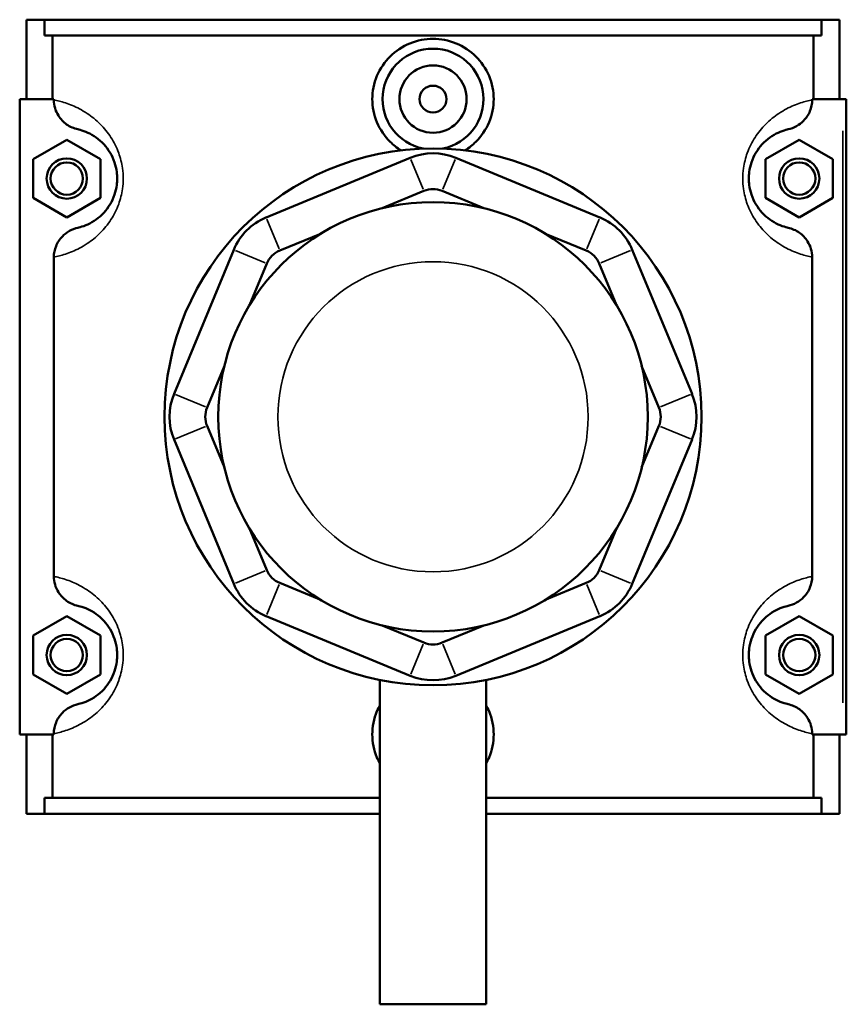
# Model space of a CAD drawing. Header units: inches. Extents: x -1 to 47.8, y -1.4 to 47.3.
# Tile 5 of 8: x 16.6 to 21.4, y 31.6 to 37.3. Entities that reach past the tile are written whole.
import ezdxf

# ---------------------------------------------------------------- set-up
doc = ezdxf.new("R2010")
doc.units = ezdxf.units.IN
doc.header["$MEASUREMENT"] = 0
doc.layers.add('Visible (ANSI)', color=7, linetype='Continuous', lineweight=50)
doc.layers.add('Visible Narrow (ANSI)', color=7, linetype='Continuous', lineweight=35)

msp = doc.modelspace()

# ---------------------------------------------------------------- linework, layer by layer
at = {"layer": 'Visible (ANSI)'}
for p, q in [((16.6419, 37.3342), (16.6419, 36.8692)), ((16.6419, 37.3342), (16.7481, 37.3342)), ((16.7481, 37.3342), (21.2956, 37.3342)), ((16.7481, 37.2412), (16.7481, 37.3342)), ((21.2956, 37.3342), (21.2956, 37.2412)), ((21.2956, 37.3342), (21.4019, 37.3342)), ((21.4019, 37.3342), (21.4019, 36.8692)), ((21.2956, 37.2412), (16.7481, 37.2412)), ((16.7943, 36.8692), (16.7943, 37.2412)), ((21.2494, 36.8692), (21.2494, 37.2412)), ((16.8024, 36.8692), (16.6025, 36.8692)), ((16.6025, 36.8692), (16.6025, 33.1492)), ((16.8024, 36.8692), (16.8024, 36.8644)), ((21.2413, 36.8644), (21.2413, 36.8692)), ((21.2413, 36.8692), (21.4215, 36.8692)), ((21.4215, 36.8692), (21.4412, 36.8692)), ((21.4412, 33.1492), (21.4412, 36.8692)), ((16.6812, 36.5178), (16.8781, 36.6315)), ((16.8781, 36.6315), (17.0749, 36.5178)), ((21.1656, 36.6315), (20.9688, 36.5178)), ((21.3625, 36.5178), (21.1656, 36.6315)), ((16.6812, 36.2905), (16.6812, 36.5178)), ((17.0749, 36.5178), (17.0749, 36.2905)), ((18.8882, 36.5253), (18.0443, 36.1757)), ((19.9994, 36.1757), (19.1555, 36.5253)), ((20.9688, 36.5178), (20.9688, 36.2905)), ((21.3625, 36.2905), (21.3625, 36.5178)), ((18.7245, 36.2307), (18.9684, 36.3317)), ((19.0753, 36.3317), (19.3192, 36.2307)), ((16.8781, 36.1769), (16.6812, 36.2905)), ((17.0749, 36.2905), (16.8781, 36.1769)), ((20.9688, 36.2905), (21.1656, 36.1769)), ((21.1656, 36.1769), (21.3625, 36.2905)), ((18.1245, 35.9822), (18.3684, 36.0832)), ((19.6753, 36.0832), (19.9192, 35.9822)), ((17.8553, 35.9867), (17.5058, 35.1428)), ((20.538, 35.1428), (20.1884, 35.9867)), ((16.8024, 35.944), (16.8024, 34.0744)), ((21.2413, 34.0744), (21.2413, 35.944)), ((17.9479, 35.6626), (18.0489, 35.9066)), ((19.9948, 35.9066), (20.0959, 35.6626)), ((17.6993, 35.0627), (17.8004, 35.3066)), ((20.2433, 35.3066), (20.3444, 35.0627)), ((17.8004, 34.7118), (17.6993, 34.9557)), ((20.3444, 34.9557), (20.2433, 34.7118)), ((17.5058, 34.8756), (17.8553, 34.0316)), ((20.1884, 34.0316), (20.538, 34.8756)), ((18.0489, 34.1118), (17.9479, 34.3558)), ((20.0959, 34.3558), (19.9948, 34.1118)), ((18.3684, 33.9352), (18.1245, 34.0362)), ((19.9192, 34.0362), (19.6753, 33.9352)), ((16.6812, 33.7278), (16.8781, 33.8415)), ((16.8781, 33.8415), (17.0749, 33.7278)), ((18.0443, 33.8427), (18.8882, 33.4931)), ((19.1555, 33.4931), (19.9994, 33.8427)), ((21.1656, 33.8415), (20.9688, 33.7278)), ((21.3625, 33.7278), (21.1656, 33.8415)), ((18.9684, 33.6867), (18.7245, 33.7877)), ((19.3192, 33.7877), (19.0753, 33.6867)), ((16.6812, 33.5005), (16.6812, 33.7278)), ((17.0749, 33.7278), (17.0749, 33.5005)), ((20.9688, 33.7278), (20.9688, 33.5005)), ((21.3625, 33.5005), (21.3625, 33.7278)), ((16.8781, 33.3869), (16.6812, 33.5005)), ((17.0749, 33.5005), (16.8781, 33.3869)), ((20.9688, 33.5005), (21.1656, 33.3869)), ((21.1656, 33.3869), (21.3625, 33.5005)), ((18.7108, 33.4688), (18.7108, 31.5692)), ((19.3329, 33.4688), (19.3329, 31.5692)), ((16.6025, 33.1492), (16.8024, 33.1492)), ((16.6419, 33.1492), (16.6419, 32.6842)), ((16.7943, 32.7772), (16.7943, 33.1492)), ((16.8024, 33.154), (16.8024, 33.1492)), ((21.2413, 33.1492), (21.2413, 33.154)), ((21.4215, 33.1492), (21.2413, 33.1492)), ((21.2494, 32.7772), (21.2494, 33.1492)), ((21.4019, 33.1492), (21.4019, 32.6842)), ((21.4412, 33.1492), (21.4215, 33.1492)), ((18.7108, 32.7772), (16.7481, 32.7772)), ((16.7481, 32.6842), (16.7481, 32.7772)), ((21.2956, 32.7772), (19.3329, 32.7772)), ((21.2956, 32.7772), (21.2956, 32.6842)), ((16.7481, 32.6842), (16.6419, 32.6842)), ((16.7481, 32.6842), (18.7108, 32.6842)), ((19.3329, 32.6842), (21.2956, 32.6842)), ((21.4019, 32.6842), (21.2956, 32.6842)), ((18.7108, 31.5692), (19.3329, 31.5692))]:
    msp.add_line(p, q, dxfattribs=at)
for centre, radius in [((19.0219, 36.8692), 0.1969), ((19.0219, 36.8692), 0.0787), ((19.0219, 35.0092), 1.5715), ((16.8781, 36.4042), 0.1181), ((16.8781, 36.4042), 0.0945), ((21.1656, 36.4042), 0.1181), ((21.1656, 36.4042), 0.0945), ((19.0219, 35.0092), 1.2572), ((16.8781, 33.6142), 0.1181), ((21.1656, 33.6142), 0.1181), ((16.8781, 33.6142), 0.0945), ((21.1656, 33.6142), 0.0945)]:
    msp.add_circle(centre, radius, dxfattribs=at)
for centre, radius, start, end in [((19.0219, 36.8692), 0.2953, 281.25207, 258.74793), ((19.0219, 36.2027), 0.3492, 67.5, 112.5), ((19.0219, 36.2027), 0.1397, 67.5, 112.5), ((18.1779, 35.8531), 0.3492, 112.5, 157.5), ((19.8658, 35.8531), 0.3492, 22.5, 67.5), ((18.1779, 35.8531), 0.1397, 112.5, 157.5), ((19.8658, 35.8531), 0.1397, 22.5, 67.5), ((17.8284, 35.0092), 0.3492, 157.5, 202.5), ((20.2153, 35.0092), 0.3492, 337.5, 22.5), ((17.8284, 35.0092), 0.1397, 157.5, 202.5), ((20.2153, 35.0092), 0.1397, 337.5, 22.5), ((18.1779, 34.1653), 0.1397, 202.5, 247.5), ((19.8658, 34.1653), 0.1397, 292.5, 337.5), ((18.1779, 34.1653), 0.3492, 202.5, 247.5), ((19.8658, 34.1653), 0.3492, 292.5, 337.5), ((19.0219, 33.8157), 0.1397, 247.5, 292.5), ((19.0219, 33.8157), 0.3492, 247.5, 292.5)]:
    msp.add_arc(centre, radius, start, end, dxfattribs=at)
for points, knots in [([(18.8345, 36.5694), (18.8111, 36.5839), (18.7898, 36.6009), (18.7396, 36.6505), (18.7122, 36.6901), (18.6757, 36.7772), (18.6666, 36.8246), (18.6666, 36.9138), (18.6757, 36.9612), (18.7122, 37.0483), (18.7396, 37.0879), (18.8027, 37.1504), (18.8426, 37.1774), (18.9299, 37.2132), (18.9774, 37.222), (19.0663, 37.222), (19.1138, 37.2132), (19.2011, 37.1774), (19.241, 37.1504), (19.3041, 37.0879), (19.3316, 37.0483), (19.3681, 36.9612), (19.3771, 36.9138), (19.3771, 36.8692)], [1.835834, 1.835834, 1.835834, 1.835834, 2.035297, 2.035297, 2.374881, 2.374881, 2.714465, 2.714465, 3.054049, 3.054049, 3.393633, 3.393633, 3.732665, 3.732665, 4.071698, 4.071698, 4.41073, 4.41073, 4.749762, 4.749762, 5.089346, 5.089346, 5.42893, 5.42893, 5.42893, 5.42893]), ([(16.8024, 36.8644), (16.8024, 36.8482), (16.8047, 36.8321), (16.8137, 36.801), (16.8204, 36.7862), (16.8415, 36.7524), (16.858, 36.7351), (16.8971, 36.7075), (16.9194, 36.6976), (16.943, 36.6923)], [-0.6114062, -0.6114062, -0.6114062, -0.6114062, -0.4880421, -0.4880421, -0.3645154, -0.3645154, -0.184164, -0.184164, 0, 0, 0, 0]), ([(19.3771, 36.8692), (19.3771, 36.8246), (19.3681, 36.7772), (19.3316, 36.6901), (19.3041, 36.6505), (19.254, 36.6009), (19.2326, 36.5839), (19.2092, 36.5694)], [0, 0, 0, 0, 0.339584, 0.339584, 0.679168, 0.679168, 0.8786311, 0.8786311, 0.8786311, 0.8786311]), ([(21.1007, 36.6923), (21.1179, 36.6961), (21.1344, 36.7024), (21.1652, 36.7195), (21.1793, 36.7303), (21.2074, 36.7592), (21.22, 36.7783), (21.2369, 36.82), (21.2413, 36.8421), (21.2413, 36.8644)], [-0.6108027, -0.6108027, -0.6108027, -0.6108027, -0.4770763, -0.4770763, -0.3427203, -0.3427203, -0.1698946, -0.1698946, 0, 0, 0, 0]), ([(16.943, 36.6923), (16.9472, 36.6913), (16.9518, 36.6902), (16.9692, 36.6854), (16.9841, 36.6804), (17.0162, 36.6657), (17.0331, 36.6565), (17.0656, 36.633), (17.0809, 36.62), (17.1084, 36.5899), (17.1206, 36.574), (17.1418, 36.5385), (17.1509, 36.5194), (17.1639, 36.4806), (17.1684, 36.4616), (17.1725, 36.4295), (17.1734, 36.4168), (17.1734, 36.4042), (17.1734, 36.3916), (17.1725, 36.3789), (17.1684, 36.3468), (17.1639, 36.3278), (17.1509, 36.289), (17.1418, 36.2699), (17.1206, 36.2344), (17.1084, 36.2185), (17.0809, 36.1884), (17.0656, 36.1754), (17.0331, 36.1519), (17.0162, 36.1427), (16.9841, 36.128), (16.9692, 36.123), (16.9518, 36.1182), (16.9472, 36.1171), (16.943, 36.1161)], [0.553667, 0.553667, 0.553667, 0.553667, 0.778803, 0.778803, 1.345193, 1.345193, 1.851654, 1.851654, 2.262205, 2.262205, 2.595706, 2.595706, 2.893033, 2.893033, 3.138035, 3.138035, 3.291162, 3.291162, 3.291162, 3.444288, 3.444288, 3.689291, 3.689291, 3.986618, 3.986618, 4.320119, 4.320119, 4.73067, 4.73067, 5.237131, 5.237131, 5.803521, 5.803521, 6.028657, 6.028657, 6.028657, 6.028657]), ([(21.1007, 36.1161), (21.0965, 36.1171), (21.0919, 36.1182), (21.0745, 36.123), (21.0596, 36.128), (21.0275, 36.1427), (21.0107, 36.1519), (20.9782, 36.1754), (20.9629, 36.1884), (20.9354, 36.2185), (20.9231, 36.2344), (20.9019, 36.2699), (20.8928, 36.289), (20.8798, 36.3278), (20.8753, 36.3468), (20.8712, 36.3789), (20.8704, 36.3916), (20.8704, 36.4042), (20.8704, 36.4168), (20.8712, 36.4295), (20.8753, 36.4616), (20.8798, 36.4806), (20.8928, 36.5194), (20.9019, 36.5385), (20.9231, 36.574), (20.9354, 36.5899), (20.9629, 36.62), (20.9782, 36.633), (21.0107, 36.6565), (21.0275, 36.6657), (21.0596, 36.6804), (21.0745, 36.6854), (21.0919, 36.6902), (21.0965, 36.6913), (21.1007, 36.6923)], [0.553665, 0.553665, 0.553665, 0.553665, 0.7788, 0.7788, 1.345189, 1.345189, 1.851653, 1.851653, 2.262204, 2.262204, 2.595705, 2.595705, 2.893032, 2.893032, 3.138034, 3.138034, 3.291161, 3.291161, 3.291161, 3.444287, 3.444287, 3.689289, 3.689289, 3.986616, 3.986616, 4.320117, 4.320117, 4.730668, 4.730668, 5.237133, 5.237133, 5.803522, 5.803522, 6.028656, 6.028656, 6.028656, 6.028656]), ([(16.943, 36.1161), (16.9258, 36.1123), (16.9093, 36.106), (16.8785, 36.0889), (16.8644, 36.0781), (16.8363, 36.0492), (16.8238, 36.0301), (16.8068, 35.9884), (16.8024, 35.9663), (16.8024, 35.944)], [-0.6108027, -0.6108027, -0.6108027, -0.6108027, -0.4770763, -0.4770763, -0.3427203, -0.3427203, -0.1698946, -0.1698946, 0, 0, 0, 0]), ([(21.2413, 35.944), (21.2413, 35.9602), (21.239, 35.9763), (21.23, 36.0074), (21.2233, 36.0222), (21.2022, 36.056), (21.1857, 36.0733), (21.1467, 36.1009), (21.1243, 36.1108), (21.1007, 36.1161)], [-0.6114062, -0.6114062, -0.6114062, -0.6114062, -0.4880421, -0.4880421, -0.3645154, -0.3645154, -0.184164, -0.184164, 0, 0, 0, 0]), ([(16.8024, 34.0744), (16.8024, 34.0582), (16.8047, 34.0421), (16.8137, 34.011), (16.8204, 33.9962), (16.8415, 33.9624), (16.858, 33.9451), (16.8971, 33.9175), (16.9194, 33.9076), (16.943, 33.9023)], [-0.6114062, -0.6114062, -0.6114062, -0.6114062, -0.4880421, -0.4880421, -0.3645154, -0.3645154, -0.184164, -0.184164, 0, 0, 0, 0]), ([(21.1007, 33.9023), (21.1179, 33.9061), (21.1344, 33.9124), (21.1652, 33.9295), (21.1793, 33.9403), (21.2074, 33.9692), (21.22, 33.9883), (21.2369, 34.03), (21.2413, 34.0521), (21.2413, 34.0744)], [-0.6108027, -0.6108027, -0.6108027, -0.6108027, -0.4770763, -0.4770763, -0.3427203, -0.3427203, -0.1698946, -0.1698946, 0, 0, 0, 0]), ([(16.943, 33.9023), (16.9472, 33.9013), (16.9518, 33.9002), (16.9692, 33.8954), (16.9841, 33.8904), (17.0162, 33.8757), (17.0331, 33.8665), (17.0656, 33.843), (17.0809, 33.83), (17.1084, 33.7999), (17.1206, 33.784), (17.1418, 33.7485), (17.1509, 33.7294), (17.1639, 33.6906), (17.1684, 33.6716), (17.1725, 33.6395), (17.1734, 33.6268), (17.1734, 33.6142), (17.1734, 33.6016), (17.1725, 33.5889), (17.1684, 33.5568), (17.1639, 33.5378), (17.1509, 33.499), (17.1418, 33.4799), (17.1206, 33.4444), (17.1084, 33.4285), (17.0809, 33.3984), (17.0656, 33.3854), (17.0331, 33.3619), (17.0162, 33.3527), (16.9841, 33.338), (16.9692, 33.333), (16.9518, 33.3282), (16.9472, 33.3271), (16.943, 33.3261)], [0.553667, 0.553667, 0.553667, 0.553667, 0.778802, 0.778802, 1.345192, 1.345192, 1.851654, 1.851654, 2.262205, 2.262205, 2.595706, 2.595706, 2.893033, 2.893033, 3.138035, 3.138035, 3.291162, 3.291162, 3.291162, 3.444288, 3.444288, 3.689291, 3.689291, 3.986618, 3.986618, 4.320119, 4.320119, 4.730669, 4.730669, 5.237132, 5.237132, 5.803522, 5.803522, 6.028657, 6.028657, 6.028657, 6.028657]), ([(21.1007, 33.3261), (21.0965, 33.3271), (21.0919, 33.3282), (21.0745, 33.333), (21.0596, 33.338), (21.0275, 33.3527), (21.0107, 33.3619), (20.9782, 33.3854), (20.9629, 33.3984), (20.9354, 33.4285), (20.9231, 33.4444), (20.9019, 33.4799), (20.8928, 33.499), (20.8798, 33.5378), (20.8753, 33.5568), (20.8712, 33.5889), (20.8704, 33.6016), (20.8704, 33.6142), (20.8704, 33.6268), (20.8712, 33.6395), (20.8753, 33.6716), (20.8798, 33.6906), (20.8928, 33.7294), (20.9019, 33.7485), (20.9231, 33.784), (20.9354, 33.7999), (20.9629, 33.83), (20.9782, 33.843), (21.0107, 33.8665), (21.0275, 33.8757), (21.0596, 33.8904), (21.0745, 33.8954), (21.0919, 33.9002), (21.0965, 33.9013), (21.1007, 33.9023)], [0.553334, 0.553334, 0.553334, 0.553334, 0.778454, 0.778454, 1.344832, 1.344832, 1.851325, 1.851325, 2.261878, 2.261878, 2.595374, 2.595374, 2.892701, 2.892701, 3.137703, 3.137703, 3.29083, 3.29083, 3.29083, 3.443956, 3.443956, 3.688958, 3.688958, 3.986285, 3.986285, 4.319781, 4.319781, 4.730334, 4.730334, 5.236827, 5.236827, 5.803205, 5.803205, 6.028325, 6.028325, 6.028325, 6.028325]), ([(16.943, 33.3261), (16.9258, 33.3223), (16.9093, 33.316), (16.8785, 33.2989), (16.8644, 33.2881), (16.8363, 33.2592), (16.8238, 33.2401), (16.8068, 33.1984), (16.8024, 33.1763), (16.8024, 33.154)], [-0.6108027, -0.6108027, -0.6108027, -0.6108027, -0.4770763, -0.4770763, -0.3427203, -0.3427203, -0.1698946, -0.1698946, 0, 0, 0, 0]), ([(21.2413, 33.154), (21.2413, 33.1702), (21.239, 33.1863), (21.23, 33.2174), (21.2233, 33.2322), (21.2022, 33.266), (21.1857, 33.2833), (21.1467, 33.3109), (21.1243, 33.3208), (21.1007, 33.3261)], [-0.6114062, -0.6114062, -0.6114062, -0.6114062, -0.4880421, -0.4880421, -0.3645154, -0.3645154, -0.184164, -0.184164, 0, 0, 0, 0]), ([(18.7109, 32.9788), (18.7046, 32.9901), (18.6989, 33.0017), (18.6757, 33.0572), (18.6666, 33.1046), (18.6666, 33.1492), (18.6666, 33.1938), (18.6757, 33.2412), (18.6989, 33.2967), (18.7046, 33.3083), (18.7109, 33.3196)], [4.9962421, 4.9962421, 4.9962421, 4.9962421, 5.0893462, 5.0893462, 5.4289302, 5.4289302, 5.4289302, 5.7685142, 5.7685142, 5.8616183, 5.8616183, 5.8616183, 5.8616183]), ([(19.3328, 33.3196), (19.3391, 33.3083), (19.3448, 33.2967), (19.3681, 33.2412), (19.3771, 33.1938), (19.3771, 33.1492)], [2.281777, 2.281777, 2.281777, 2.281777, 2.3748811, 2.3748811, 2.7144651, 2.7144651, 2.7144651, 2.7144651]), ([(19.3771, 33.1492), (19.3771, 33.1046), (19.3681, 33.0572), (19.3448, 33.0017), (19.3391, 32.9901), (19.3328, 32.9788)], [2.7144651, 2.7144651, 2.7144651, 2.7144651, 3.0540491, 3.0540491, 3.1471532, 3.1471532, 3.1471532, 3.1471532])]:
    msp.add_open_spline(points, degree=3, knots=knots, dxfattribs=at)
at = {"layer": 'Visible Narrow (ANSI)'}
for p, q in [((21.4215, 36.6832), (21.4215, 33.3352)), ((18.9644, 36.3414), (18.8922, 36.5156)), ((19.0793, 36.3414), (19.1515, 36.5156)), ((18.0483, 36.1661), (18.1205, 35.9918)), ((19.9232, 35.9918), (19.9954, 36.1661)), ((18.0392, 35.9106), (17.865, 35.9827)), ((20.0045, 35.9106), (20.1787, 35.9827)), ((17.6897, 35.0667), (17.5154, 35.1388)), ((20.3541, 35.0667), (20.5283, 35.1388)), ((17.6897, 34.9517), (17.5154, 34.8796)), ((20.3541, 34.9517), (20.5283, 34.8796)), ((18.0392, 34.1078), (17.865, 34.0357)), ((20.0045, 34.1078), (20.1787, 34.0357)), ((18.1205, 34.0266), (18.0483, 33.8523)), ((19.9232, 34.0266), (19.9954, 33.8523)), ((18.9644, 33.677), (18.8922, 33.5028)), ((19.0793, 33.677), (19.1515, 33.5028))]:
    msp.add_line(p, q, dxfattribs=at)
msp.add_circle((19.0219, 35.0092), 0.908, dxfattribs=at)
for points, knots in [([(16.8024, 35.944), (16.812, 35.9459), (16.8228, 35.9482), (16.8565, 35.9568), (16.8822, 35.9646), (16.9375, 35.988), (16.9666, 36.0027), (17.0226, 36.0401), (17.049, 36.0608), (17.0964, 36.1087), (17.1175, 36.1339), (17.154, 36.1905), (17.1697, 36.2209), (17.1922, 36.2827), (17.1999, 36.3129), (17.2071, 36.364), (17.2085, 36.3841), (17.2085, 36.4042), (17.2085, 36.4243), (17.2071, 36.4444), (17.1999, 36.4955), (17.1922, 36.5257), (17.1697, 36.5875), (17.154, 36.6179), (17.1175, 36.6745), (17.0964, 36.6997), (17.049, 36.7476), (17.0226, 36.7683), (16.9666, 36.8057), (16.9375, 36.8203), (16.8822, 36.8438), (16.8565, 36.8516), (16.8228, 36.8602), (16.812, 36.8625), (16.8024, 36.8644)], [-6.12408, -6.12408, -6.12408, -6.12408, -5.803521, -5.803521, -5.237131, -5.237131, -4.73067, -4.73067, -4.320119, -4.320119, -3.986618, -3.986618, -3.689291, -3.689291, -3.444288, -3.444288, -3.291162, -3.291162, -3.291162, -3.138035, -3.138035, -2.893033, -2.893033, -2.595706, -2.595706, -2.262205, -2.262205, -1.851654, -1.851654, -1.345193, -1.345193, -0.778803, -0.778803, -0.458244, -0.458244, -0.458244, -0.458244]), ([(21.2413, 36.8644), (21.2318, 36.8625), (21.2209, 36.8602), (21.1872, 36.8516), (21.1615, 36.8438), (21.1062, 36.8203), (21.0771, 36.8057), (21.0211, 36.7683), (20.9947, 36.7476), (20.9473, 36.6997), (20.9262, 36.6745), (20.8897, 36.6179), (20.874, 36.5875), (20.8515, 36.5257), (20.8438, 36.4955), (20.8367, 36.4444), (20.8352, 36.4243), (20.8352, 36.4042), (20.8352, 36.3841), (20.8367, 36.364), (20.8438, 36.3129), (20.8515, 36.2827), (20.874, 36.2209), (20.8897, 36.1905), (20.9262, 36.1339), (20.9473, 36.1087), (20.9947, 36.0608), (21.0211, 36.0401), (21.0771, 36.0027), (21.1062, 35.988), (21.1615, 35.9646), (21.1872, 35.9568), (21.2209, 35.9482), (21.2318, 35.9459), (21.2413, 35.944)], [-6.124078, -6.124078, -6.124078, -6.124078, -5.803522, -5.803522, -5.237133, -5.237133, -4.730668, -4.730668, -4.320117, -4.320117, -3.986616, -3.986616, -3.689289, -3.689289, -3.444287, -3.444287, -3.291161, -3.291161, -3.291161, -3.138034, -3.138034, -2.893032, -2.893032, -2.595705, -2.595705, -2.262204, -2.262204, -1.851653, -1.851653, -1.345189, -1.345189, -0.7788, -0.7788, -0.458243, -0.458243, -0.458243, -0.458243]), ([(16.8024, 33.154), (16.812, 33.1559), (16.8228, 33.1582), (16.8565, 33.1668), (16.8822, 33.1746), (16.9375, 33.198), (16.9666, 33.2127), (17.0226, 33.2501), (17.049, 33.2708), (17.0964, 33.3187), (17.1175, 33.3439), (17.154, 33.4005), (17.1697, 33.4309), (17.1922, 33.4927), (17.1999, 33.5229), (17.2071, 33.574), (17.2085, 33.5941), (17.2085, 33.6142), (17.2085, 33.6343), (17.2071, 33.6544), (17.1999, 33.7055), (17.1922, 33.7357), (17.1697, 33.7975), (17.154, 33.8279), (17.1175, 33.8845), (17.0964, 33.9097), (17.049, 33.9576), (17.0226, 33.9783), (16.9666, 34.0157), (16.9375, 34.0303), (16.8822, 34.0538), (16.8565, 34.0616), (16.8228, 34.0702), (16.812, 34.0725), (16.8024, 34.0744)], [-6.124079, -6.124079, -6.124079, -6.124079, -5.803522, -5.803522, -5.237132, -5.237132, -4.730669, -4.730669, -4.320119, -4.320119, -3.986618, -3.986618, -3.689291, -3.689291, -3.444288, -3.444288, -3.291162, -3.291162, -3.291162, -3.138035, -3.138035, -2.893033, -2.893033, -2.595706, -2.595706, -2.262205, -2.262205, -1.851654, -1.851654, -1.345192, -1.345192, -0.778802, -0.778802, -0.458244, -0.458244, -0.458244, -0.458244]), ([(21.2413, 34.0744), (21.2318, 34.0725), (21.2209, 34.0702), (21.1872, 34.0616), (21.1615, 34.0538), (21.1062, 34.0303), (21.0771, 34.0157), (21.0211, 33.9783), (20.9947, 33.9576), (20.9473, 33.9097), (20.9262, 33.8845), (20.8897, 33.8279), (20.874, 33.7975), (20.8515, 33.7357), (20.8438, 33.7055), (20.8367, 33.6544), (20.8352, 33.6343), (20.8352, 33.6142), (20.8352, 33.5941), (20.8367, 33.574), (20.8438, 33.5229), (20.8515, 33.4927), (20.874, 33.4309), (20.8897, 33.4005), (20.9262, 33.3439), (20.9473, 33.3187), (20.9947, 33.2708), (21.0211, 33.2501), (21.0771, 33.2127), (21.1062, 33.198), (21.1615, 33.1746), (21.1872, 33.1668), (21.2209, 33.1582), (21.2318, 33.1559), (21.2413, 33.154)], [-6.123747, -6.123747, -6.123747, -6.123747, -5.803205, -5.803205, -5.236827, -5.236827, -4.730334, -4.730334, -4.319781, -4.319781, -3.986285, -3.986285, -3.688958, -3.688958, -3.443956, -3.443956, -3.29083, -3.29083, -3.29083, -3.137703, -3.137703, -2.892701, -2.892701, -2.595374, -2.595374, -2.261878, -2.261878, -1.851325, -1.851325, -1.344832, -1.344832, -0.778454, -0.778454, -0.457912, -0.457912, -0.457912, -0.457912])]:
    msp.add_open_spline(points, degree=3, knots=knots, dxfattribs=at)

doc.saveas('drawing.dxf')
